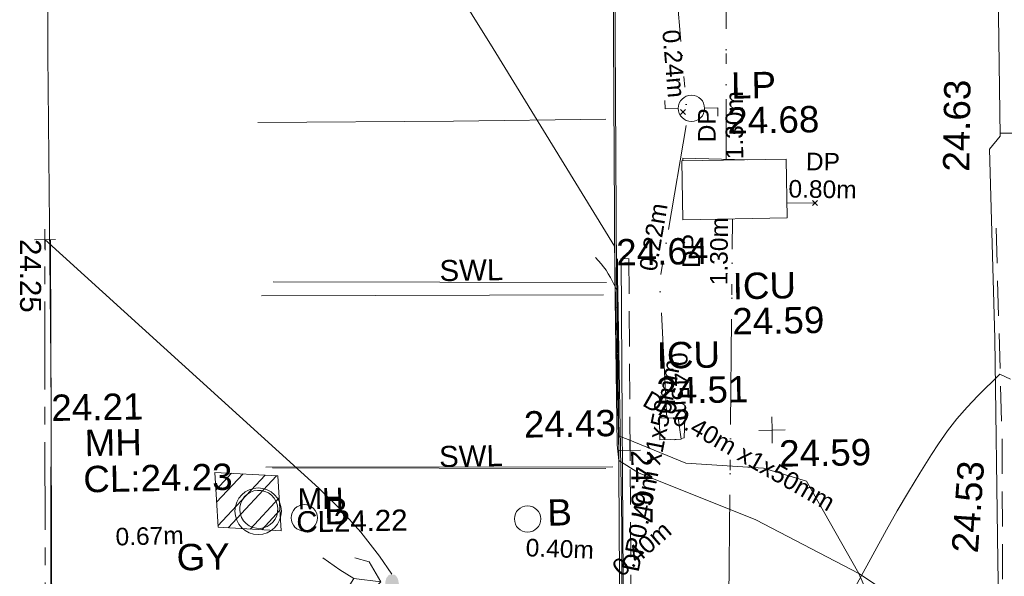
# Model space of a CAD drawing. Header units: millimetres. Extents: x -290717 to 520720, y -103372 to 287762.
# Tile 68 of 256: x -111989 to -97965, y -26353 to -18429. Entities that reach past the tile are written whole.
import ezdxf

# ---------------------------------------------------------------- set-up
doc = ezdxf.new("R2010")
doc.units = ezdxf.units.MM
for name, pattern in [('IMPORT-CENTER _6_', [2000, 1250, -250, 250, -250]), ('IMPORT-DASHED _2_', [750, 500, -250]), ('IMPORT-HIDDEN2 _3_', [4762.5, 3175, -1587.5]), ('IMPORT-UG_ELEC_LV_QLB2 _2_', [2700, 1500, -300.0000000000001, 0, -250, 150, -300.0000000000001, 0, -200]), ('IMPORT-UG_ELEC_STREET LIGHTING_QLB2 _2_', [2700, 1500, -300.0000000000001, 0, -250, 150, -300.0000000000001, 0, -200]), ('IMPORT-UG_WATER_QLB2 _2_', [2500, 1500, -300.0000000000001, 0, -50, 150, -300.0000000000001, 0, -200])]:
    doc.linetypes.add(name, pattern=pattern)
for name, color, linetype, lineweight, true_color in [('00_TOPO_FOOTPATH', 7, 'Continuous', 9, 0xa50000), ('00_TOPO_FURN_BOLLARD', 7, 'Continuous', 9, 0x666666), ('00_TOPO_FURN_LAMP_POST', 7, 'Continuous', 9, 0x666666), ('00_TOPO_KERB_BOTTOM', 1, 'Continuous', 9, 0xff0000), ('00_TOPO_KERB_TOP', 7, 'Continuous', 9, 0xa500a5), ('00_TOPO_LEVEL_SPOT', 7, 'Continuous', 9, 0x666666), ('00_TOPO_ROAD_MARKING_WHITE_CONTINUOUS', 7, 'Continuous', 9, 0x999999), ('00_TOPO_SERV_GULLY', 7, 'Continuous', 9, 0x5252a5), ('00_TOPO_SERV_IC', 5, 'Continuous', 9, 0x0000ff), ('00_TOPO_SERV_MH', 7, 'Continuous', 9, 0x666666), ('00_UAV_ROAD_MARKING_WHITE_CONTINUOUS', 7, 'Continuous', 9, 0x999999), ('01_DTM_CONTOUR_MNR', 7, 'Continuous', 9, 0xa5a552), ('12333-PUM-2D-U-0001-C01 - Rev2_REVIT IMPORT_dwg', 7, 'Continuous', 9, 0x767676), ('CONTOURS_MINOR', 7, 'Continuous', 9, 0x00a5a5), ('KERB_BOTTOM', 7, 'Continuous', 9, 0x0000a5), ('KERB_TOP', 2, 'Continuous', 9, 0xffff00), ('MANHOLES', 7, 'Continuous', 9, 0xa50000), ('MANHOLES_LVL', 7, 'Continuous', 9, 0xa50000), ('MANHOLES_TXT', 7, 'Continuous', 9, 0xa50000), ('MARKINGS_WHITE_LINE', 7, 'Continuous', 9, 0xc0c0c0), ('MARKINGS_WHITE_LINE_TXT', 7, 'Continuous', 9, 0xc0c0c0), ('PUM-CHAMBER EXTENTS', 6, 'IMPORT-HIDDEN2 _3_', 9, 0xff00ff), ('PUM-ELECTRIC-LV-QLB2', 1, 'IMPORT-UG_ELEC_LV_QLB2 _2_', 9, 0xff0000), ('PUM-ELECTRIC-MH', 1, 'Continuous', 9, 0xff0000), ('PUM-ELECTRIC-SL-QLB2', 7, 'IMPORT-UG_ELEC_STREET LIGHTING_QLB2 _2_', 9, 0xff7f7f), ('PUM-WATER-MH', 5, 'Continuous', 9, 0x0000ff), ('PUM-WATER-QLB2', 5, 'IMPORT-UG_WATER_QLB2 _2_', 9, 0x0000ff), ('ROAD_CROWNLINE', 7, 'IMPORT-CENTER _6_', 9, 0xa500a5), ('ROAD_CROWNLINE_LVL', 7, 'Continuous', 9, 0xa500a5)]:
    doc.layers.add(name, color=color, linetype=linetype, lineweight=lineweight, true_color=true_color)
for name, color, linetype, lineweight in [('00_TOPO_PEDASTRIAN', 7, 'Continuous', 9), ('00_TOPO_SURFACE', 7, 'Continuous', 9), ('CHANGE_OF_SURFACE', 7, 'IMPORT-DASHED _2_', 9), ('CHANGE_OF_SURFACE_LVL', 7, 'Continuous', 9), ('GEN-TEXT', 7, 'Continuous', 9)]:
    doc.layers.add(name, color=color, linetype=linetype, lineweight=lineweight)
doc.styles.add('Arial_1', font='arial.ttf', dxfattribs={"height": 250})
doc.styles.add('Arial_3', font='arial.ttf', dxfattribs={"height": 299.9999999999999})
doc.styles.add('Swis721 Lt BT_2', font='swissl.ttf', dxfattribs={"height": 375})

# ---------------------------------------------------------------- blocks, each defined once
blk = doc.blocks.new('12333-PUM-2D-U-0001-C01 - Rev2_REVIT IMPORT_dwg_PEDESTRIAN CROSS-2077092-Site Location Plan Existing')
at = {"layer": '00_TOPO_PEDASTRIAN', "true_color": 0xe2e2e2}
blk.add_hatch(color=254, dxfattribs=at).paths.add_polyline_path([(533794815.5530493, 725530707.4213911), (533794891.1140684, 725530733.3377768), (533794919.8439206, 725530789.4751294), (533794925.9546724, 725530828.3326395), (533794913.9060163, 725530897.0225238), (533794887.7124232, 725530940.0276253), (533794863.1392283, 725530960.3738806), (533794784.8314862, 725530956.7491413), (533794748.1152264, 725530910.5445614), (533794734.5137399, 725530859.3038104), (533794735.1213796, 725530816.3135012), (533794749.273272, 725530767.7333595), (533794780.8044865, 725530726.0424764), (533794796.0179442, 725530715.0803577)])
at = {"layer": '00_TOPO_PEDASTRIAN', "color": 253, "true_color": 0xaaaaaa, "flags": 128}
for points in [[(533794284.4359136, 725530914.4951484), (533794089.9559163, 725531041.1730182), (533793849.3579811, 725531216.9730653)], [(533794305.9352549, 725531207.9561716), (533794508.2889972, 725531147.9752265), (533794670.7512149, 725530860.0143749), (533794490.4763772, 725530679.8083658), (533794375.4814597, 725530463.4276041)], [(533794670.7512149, 725530860.0143749), (533794284.4359136, 725530914.4951484), (533794128.9804747, 725530672.1206393), (533793861.7961444, 725530569.299751)]]:
    blk.add_lwpolyline(points, dxfattribs=at)
blk = doc.blocks.new('12333-PUM-2D-U-0001-C01 - Rev2_REVIT IMPORT_dwg_MSL_Bollard_2-2077182-Site Location Plan Existing')
at = {"layer": '00_TOPO_FURN_BOLLARD', "color": 254, "true_color": 0xcccccc}
blk.add_circle((0, 0), 62.50000000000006, dxfattribs=at)
blk = doc.blocks.new('12333-PUM-2D-U-0001-C01 - Rev2_REVIT IMPORT_dwg_MSL_Lamp_Post_SYM-2077199-Site Location Plan Existing')
at = {"layer": '00_TOPO_FURN_LAMP_POST', "color": 254, "true_color": 0xcccccc, "flags": 128}
for points in [[(-500.1060478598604, 0), (-1000.212095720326, 0), (-1000.212095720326, 316.7338303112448)], [(500.1060478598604, 0), (1000.21209571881, 0), (1000.21209571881, -316.7338303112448)]]:
    blk.add_lwpolyline(points, dxfattribs=at)
at = {"layer": '00_TOPO_FURN_LAMP_POST', "color": 254, "true_color": 0xcccccc}
blk.add_circle((0, 0), 500.1060478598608, dxfattribs=at)
blk = doc.blocks.new('12333-PUM-2D-U-0001-C01 - Rev2_REVIT IMPORT_dwg_MM-2077200-Site Location Plan Existing')
at = {"layer": '00_TOPO_LEVEL_SPOT', "color": 254, "true_color": 0xcccccc, "flags": 128}
for points in [[(500.0000000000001, 0), (0, 0), (0, 500.0000000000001)], [(0, -500.0000000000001), (0, 0), (-500.0000000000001, 0)]]:
    blk.add_lwpolyline(points, dxfattribs=at)
blk = doc.blocks.new('12333-PUM-2D-U-0001-C01 - Rev2_REVIT IMPORT_dwg_MGS62954_T2_Galway_ITM_3d_Rev1-2077680-Site Location Plan Existing')
at = {"layer": '00_TOPO_FOOTPATH', "color": 254, "true_color": 0xcccccc, "flags": 128}
blk.add_lwpolyline([(533803993.2233692, 725561793.2327223), (533803956.3779501, 725558153.5581175), (533803945.0850303, 725554402.3851473), (533803835.7253712, 725550082.977852), (533803730.1534678, 725546155.9297963), (533803662.5583665, 725542457.3333459), (533803610.90473, 725539799.1582183), (533803597.8810424, 725537048.0577896), (533803446.3373303, 725536868.557209), (533803475.0773749, 725534171.5907608), (533803459.7150788, 725530998.8804461), (533803459.5393206, 725530445.9267634), (533803272.9372107, 725530203.6176867), (533803093.0567787, 725530090.6918081), (533802716.6004882, 725530084.340319), (533802298.2406105, 725530293.9987209), (533801477.3903848, 725530859.1730497), (533800023.2742549, 725531649.3456832), (533798363.8060733, 725532347.5062884), (533798088.3304197, 725532529.5591729), (533798069.9007764, 725532749.2154254)], dxfattribs=at)
at = {"layer": '00_TOPO_KERB_BOTTOM', "color": 254, "true_color": 0xcccccc, "flags": 128}
blk.add_lwpolyline([(533798440.3933242, 725564189.4065223), (533798320.4475868, 725555083.7089324), (533798249.4863208, 725549353.2023553), (533798225.2430894, 725547812.8140866), (533798077.9388106, 725535180.3923584), (533798069.9007764, 725532749.2154254)], dxfattribs=at)
at = {"layer": '00_TOPO_KERB_TOP', "color": 254, "true_color": 0xcccccc, "flags": 128}
blk.add_lwpolyline([(533798465.4265996, 725564189.0356749), (533798345.4815334, 725555083.3890527), (533798274.5198701, 725549352.8503665), (533798250.2767809, 725547812.4711365), (533798102.9743164, 725535180.2050079), (533798096.6127025, 725533256.0766978), (533798094.9366282, 725532749.1326512)], dxfattribs=at)
at = {"layer": '00_TOPO_ROAD_MARKING_WHITE_CONTINUOUS', "color": 254, "true_color": 0xcccccc}
for p, q in [((533793030.0000001, 725537430.0000001), (533795820.0000001, 725537400.0000001)), ((533793040.0000001, 725534960.0000002), (533797910.0000001, 725534890.0000002)), ((533793060.0000002, 725532520.0000001), (533798000.0000001, 725532440.0000002))]:
    blk.add_line(p, q, dxfattribs=at)
at = {"layer": '00_TOPO_ROAD_MARKING_WHITE_CONTINUOUS', "color": 254, "true_color": 0xcccccc, "flags": 128}
blk.add_lwpolyline([(533790150.0000001, 725544180.0000002), (533790060.0000002, 725538450.0000001), (533790020.0000001, 725533610), (533789940.0000002, 725529510.0000001), (533789890.0000001, 725526850), (533789890.0000001, 725526320.0000002), (533793590, 725526300.0000001)], dxfattribs=at)
at = {"layer": '00_TOPO_SERV_IC', "color": 254, "true_color": 0xcccccc}
for p, q in [((533799059.4, 725535937.8000002), (533799059.4000001, 725536776)), ((533800545.3000001, 725536776), (533799059.4000001, 725536776)), ((533800545.3, 725535937.8000002), (533800545.3000001, 725536776)), ((533799059.4, 725535937.8000002), (533800545.3, 725535937.8000002)), ((533798678.4, 725532813.6), (533798678.4000001, 725533118.4000002)), ((533798945.1000001, 725533118.4000002), (533798678.4000001, 725533118.4000002)), ((533798983.2, 725532813.6), (533798945.1000001, 725533118.4000002)), ((533798678.4, 725532813.6), (533798983.2, 725532813.6))]:
    blk.add_line(p, q, dxfattribs=at)
at = {"layer": '00_TOPO_SERV_MH', "color": 254, "true_color": 0xcccccc}
blk.add_ellipse((533792948.9600751, 725531921.216393), major_axis=(-231.7287106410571, 141.0522586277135), ratio=0.9963202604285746, dxfattribs=at)
at = {"layer": '00_TOPO_SURFACE', "color": 254, "true_color": 0xcccccc}
blk.add_line((533803598.0798637, 725537090.0564824), (533804543.7741109, 725537072.1997827), dxfattribs=at)
at = {"layer": '00_UAV_ROAD_MARKING_WHITE_CONTINUOUS', "color": 254, "true_color": 0xcccccc}
blk.add_line((533795820.0000001, 725537400.0000001), (533797989.3088663, 725537388.0905738), dxfattribs=at)
at = {"layer": '01_DTM_CONTOUR_MNR', "color": 254, "true_color": 0xcccccc, "flags": 128}
blk.add_lwpolyline([(533804710.0000002, 725529180.0000004), (533802968.876687, 725529652.8205421), (533802650.7194198, 725529489.832094), (533802298.5801407, 725529463.8062563), (533802068.4145481, 725529703.517362), (533801795.3120987, 725530088.5580481), (533801480.0000002, 725530860.0000002), (533800753.8547031, 725532184.4837723), (533800144.8216033, 725532381.0979613), (533799040.4270722, 725532471.4127157), (533798224.9803922, 725532822.5686276), (533798090.0000001, 725532880.0000001), (533798087.5996505, 725533049.1940559), (533798081.4285716, 725535042.8571432), (533798080.6666668, 725535180.0000001), (533798080.0000001, 725535580.0000002), (533796400.1385905, 725538420.8447301), (533795530.0000001, 725539880.0000002)], dxfattribs=at)
for name, p, xscale, yscale, zscale in [('12333-PUM-2D-U-0001-C01 - Rev2_REVIT IMPORT_dwg_MSL_Lamp_Post_SYM-2077199-Site Location Plan Existing', (533799210.0909948, 725537521.9456601), 0.375, 0.375, 0.375), ('12333-PUM-2D-U-0001-C01 - Rev2_REVIT IMPORT_dwg_MM-2077200-Site Location Plan Existing', (533800278.4053257, 725532921.2336062), 0.375, 0.375, 0.375), ('12333-PUM-2D-U-0001-C01 - Rev2_REVIT IMPORT_dwg_MSL_Bollard_2-2077182-Site Location Plan Existing', (533793595.0838989, 725531789.767805), 3, 3, 3), ('12333-PUM-2D-U-0001-C01 - Rev2_REVIT IMPORT_dwg_MSL_Bollard_2-2077182-Site Location Plan Existing', (533796774.6139491, 725531717.7168547), 3, 3, 3)]:
    blk.add_blockref(name, p, dxfattribs=dict(xscale=xscale, yscale=yscale, zscale=zscale))
blk.add_blockref('12333-PUM-2D-U-0001-C01 - Rev2_REVIT IMPORT_dwg_PEDESTRIAN CROSS-2077092-Site Location Plan Existing', (0, 0))
at = {"layer": '00_TOPO_FOOTPATH', "color": 251, "true_color": 0x666666, "insert": (533802804.9267383, 725531144.7011602), "char_height": 375, "width": 1495.902363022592, "attachment_point": 1, "rotation": 84.98780095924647, "line_spacing_factor": 1.005061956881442, "style": 'Swis721 Lt BT_2'}
blk.add_mtext('24.53', dxfattribs=at)
at = {"layer": '00_TOPO_FURN_BOLLARD', "char_height": 375, "width": 398.9072968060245, "attachment_point": 1, "line_spacing_factor": 1.005061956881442, "style": 'Swis721 Lt BT_2'}
for insert in [(533793877.8422186, 725532063.965155), (533797057.3722687, 725531991.9142045)]:
    blk.add_mtext('B', dxfattribs=dict(at, insert=insert))
at = {"layer": '00_TOPO_FURN_LAMP_POST', "char_height": 375, "attachment_point": 1, "line_spacing_factor": 1.005061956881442, "style": 'Swis721 Lt BT_2'}
for s, insert, width in [('LP', (533799779.5344113, 725538023.970395), 707.5855621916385), ('24.68', (533799717.2518266, 725537526.0215518), 1495.902363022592)]:
    blk.add_mtext(s, dxfattribs=dict(at, insert=insert, width=width))
at = {"layer": '00_TOPO_KERB_BOTTOM', "color": 251, "true_color": 0x666666, "insert": (533796744.8763443, 725533251.006991), "char_height": 375, "width": 1495.902363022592, "attachment_point": 1, "line_spacing_factor": 1.005061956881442, "style": 'Swis721 Lt BT_2'}
blk.add_mtext('24.43', dxfattribs=at)
at = {"layer": '00_TOPO_KERB_TOP', "color": 251, "true_color": 0x666666, "insert": (533798103.0000001, 725535678.5925015), "char_height": 375, "width": 1495.902363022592, "attachment_point": 1, "line_spacing_factor": 1.005061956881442, "style": 'Swis721 Lt BT_2'}
blk.add_mtext('24.64', dxfattribs=at)
at = {"layer": '00_TOPO_LEVEL_SPOT', "insert": (533800373.4808528, 725532773.8102245), "char_height": 375, "width": 1495.902363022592, "attachment_point": 1, "line_spacing_factor": 1.005061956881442, "style": 'Swis721 Lt BT_2'}
blk.add_mtext('24.59', dxfattribs=at)
at = {"layer": '00_TOPO_ROAD_MARKING_WHITE_CONTINUOUS', "color": 251, "true_color": 0x666666, "insert": (533790020.0000001, 725533605.2296078), "char_height": 375, "width": 1495.902363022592, "attachment_point": 1, "line_spacing_factor": 1.005061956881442, "style": 'Swis721 Lt BT_2'}
blk.add_mtext('24.21', dxfattribs=at)
at = {"layer": '00_TOPO_SERV_GULLY', "color": 251, "true_color": 0x666666, "insert": (533791766.848031, 725531446.7316489), "char_height": 375, "width": 821.5590755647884, "attachment_point": 1, "line_spacing_factor": 1.005061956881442, "style": 'Swis721 Lt BT_2'}
blk.add_mtext('GY', dxfattribs=at)
at = {"layer": '00_TOPO_SERV_IC', "color": 251, "true_color": 0x666666, "char_height": 375, "attachment_point": 1, "line_spacing_factor": 1.005061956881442, "style": 'Swis721 Lt BT_2'}
for s, insert, width in [('ICU', (533799753.1181812, 725535168.160793), 1021.012723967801), ('24.59', (533799739.2073564, 725534667.7023654), 1495.902363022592), ('ICU', (533798653.8049078, 725534200.3422437), 1021.012723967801), ('24.51', (533798639.894083, 725533699.8838161), 1495.902363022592)]:
    blk.add_mtext(s, dxfattribs=dict(at, insert=insert, width=width))
at = {"layer": '00_TOPO_SERV_MH', "char_height": 375, "attachment_point": 1, "line_spacing_factor": 1.005061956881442, "style": 'Swis721 Lt BT_2'}
for s, insert, width in [('MH', (533790485.1596477, 725533095.8818637), 949.779278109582), ('CL:24.23', (533790457.3392352, 725532581.5215213), 2440.932744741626)]:
    blk.add_mtext(s, dxfattribs=dict(at, insert=insert, width=width))
at = {"layer": '00_TOPO_SURFACE', "color": 251, "true_color": 0x666666, "insert": (533802775.7834808, 725536560.3242639), "char_height": 375, "width": 1495.902363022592, "attachment_point": 1, "rotation": 88.1512567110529, "line_spacing_factor": 1.005061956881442, "style": 'Swis721 Lt BT_2'}
blk.add_mtext('24.63', dxfattribs=at)
blk = doc.blocks.new('12333-PUM-2D-U-0001-C01 - Rev2_REVIT IMPORT_dwg_SPOT-2077769-Site Location Plan Existing')
at = {"layer": 'CHANGE_OF_SURFACE_LVL', "color": 253, "true_color": 0xaaaaaa}
for p, q in [((0, 500.0000000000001), (0, -500.0000000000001)), ((-500.0000000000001, 0), (500.0000000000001, 0))]:
    blk.add_line(p, q, dxfattribs=at)
blk = doc.blocks.new('12333-PUM-2D-U-0001-C01 - Rev2_REVIT IMPORT_dwg_SPOT-2077774-Site Location Plan Existing')
at = {"layer": 'ROAD_CROWNLINE_LVL', "color": 254, "true_color": 0xe1aae1}
for p, q in [((0, 500.0000000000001), (0, -500.0000000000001)), ((-500.0000000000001, 0), (500.0000000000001, 0))]:
    blk.add_line(p, q, dxfattribs=at)
blk = doc.blocks.new('12333-PUM-2D-U-0001-C01 - Rev2_REVIT IMPORT_dwg-1620468-Site Location Plan Existing')
at = {"layer": 'PUM-CHAMBER EXTENTS', "true_color": 0xffaaff}
h = blk.add_hatch(dxfattribs=at)
h.set_pattern_fill('FP_3', color=211, style=0, pattern_type=2)
h.set_pattern_definition([(45, (-533641079.65, -725615854.3560001), (-265.1650429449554, 265.1650429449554), []), (45, (-533640902.873, -725615854.3560001), (-265.1650429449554, 265.1650429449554), [])])
h.paths.add_polyline_path([(152182.3501528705, -84242.35617870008), (152151.3501529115, -83459.35617864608), (151253.3501528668, -83395.35617863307), (151284.3501528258, -84178.35617868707)])
at = {"layer": 'CHANGE_OF_SURFACE', "color": 253, "true_color": 0xaaaaaa, "flags": 128}
for points in [[(162375.3930326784, -90360.79901712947), (162472.4251216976, -83127.27321777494), (162438.0074592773, -80064.10128984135)], [(157201.3793501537, -80455.914698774), (157142.2868703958, -85910.15055647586), (152006.3335198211, -85904.33407435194)]]:
    blk.add_lwpolyline(points, dxfattribs=at)
at = {"layer": 'CONTOURS_MINOR', "color": 254, "true_color": 0xaae1e1}
blk.add_line((157197.7914833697, -80460.76706470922), (157087.7914836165, -80450.76706446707), dxfattribs=at)
at = {"layer": 'CONTOURS_MINOR', "color": 254, "true_color": 0xaae1e1, "flags": 128}
for points in [[(153749.5616637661, -84890.67511632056), (153577.3462915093, -84629.94295614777), (153319.2853673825, -84282.22606761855), (153033.4584811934, -83956.94854576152), (152729.1209537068, -83646.6306019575), (148887.7914833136, -80040.76706443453)], [(162608.2400641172, -82267.91996299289), (162457.7914832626, -82190.76706469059), (162137.1110719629, -82495.7638961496), (161982.2356106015, -82652.8939191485), (161834.5767809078, -82816.14034972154), (161697.7428979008, -82988.56139171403), (161568.1256463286, -83167.09884081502), (161465.3324014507, -83318.75539768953), (161292.8815447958, -83579.68147983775), (161124.5565249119, -83843.17599097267), (160962.4202591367, -84110.52314622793), (160804.4098295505, -84380.43873012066), (159139.9077491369, -87301.3551090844)], [(157017.4359484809, -85167.69934643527), (157024.7616104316, -84869.89699874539), (157030.4254471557, -84572.07000406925), (157033.5965470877, -84274.20603833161), (157035.1058213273, -83976.31742584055), (157037.7914833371, -80930.76706444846), (156933.8549558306, -80719.04607326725), (156905.8048831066, -80666.8814920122), (156875.3214754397, -80616.30904953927), (156841.1880650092, -80568.12481628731), (156804.621319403, -80521.53272239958), (156727.791483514, -80430.76706444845)]]:
    blk.add_lwpolyline(points, dxfattribs=at)
at = {"layer": 'GEN-TEXT', "color": 253, "true_color": 0xaaaaaa}
for p, q in [((157973.4879663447, -78417.66153310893), (158044.1986444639, -78346.95085498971)), ((158044.1986444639, -78417.66153310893), (157973.4879663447, -78346.95085498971)), ((159829.9948137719, -79746.71151768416), (159900.7054918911, -79676.00083956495)), ((159900.7054918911, -79746.71151768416), (159829.9948137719, -79676.00083956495))]:
    blk.add_line(p, q, dxfattribs=at)
at = {"layer": 'KERB_BOTTOM', "color": 9, "true_color": 0xaaaae1, "flags": 128}
blk.add_lwpolyline([(157040.1707841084, -80454.16812738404), (156982.8080140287, -85748.75181587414), (151916.2096236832, -85743.01387940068)], dxfattribs=at)
at = {"layer": 'KERB_TOP', "color": 51, "true_color": 0xffffaa, "flags": 128}
blk.add_lwpolyline([(157091.3263300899, -80454.72235837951), (157033.4146787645, -85799.96770841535), (151945.3174866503, -85794.20542391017)], dxfattribs=at)
at = {"layer": 'MANHOLES', "color": 9, "true_color": 0xe1aaaa}
blk.add_circle((151860.313204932, -83959.06416804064), 331.6314605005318, dxfattribs=at)
at = {"layer": 'MARKINGS_WHITE_LINE', "color": 254, "true_color": 0xeaeaea}
for p, q in [((152129.3889182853, -80698.35800060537), (156875.9522739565, -80792.29464451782)), ((152077.0180658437, -83344.62638944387), (156823.5814217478, -83438.56303347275))]:
    blk.add_line(p, q, dxfattribs=at)
at = {"layer": 'MARKINGS_WHITE_LINE', "color": 254, "true_color": 0xeaeaea, "flags": 128}
blk.add_lwpolyline([(152389.5543987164, -89900.92090237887), (148833.0626465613, -89832.08557835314), (148970.7332953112, -80045.996983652)], dxfattribs=at)
at = {"layer": 'PUM-CHAMBER EXTENTS', "color": 211, "linetype": 'Continuous', "true_color": 0xffaaff, "flags": 128}
blk.add_lwpolyline([(151253.3501528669, -83395.35617863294), (152151.3501529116, -83459.35617864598), (152182.3501528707, -84242.35617869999), (151284.350152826, -84178.35617868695)], close=True, dxfattribs=at)
at = {"layer": 'PUM-ELECTRIC-MH', "color": 21, "true_color": 0xffaaaa}
for p, q in [((157868.6556273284, -82761.59997429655), (157959.3501528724, -82745.35617860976)), ((157832.4501524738, -83040.75617868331), (157812.3501528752, -83044.35617860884))]:
    blk.add_line(p, q, dxfattribs=at)
at = {"layer": 'PUM-ELECTRIC-MH', "color": 21, "true_color": 0xffaaaa, "flags": 128}
blk.add_lwpolyline([(157959.3501528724, -82745.35617860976), (157946.350152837, -83020.35617863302), (157901.9932184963, -83028.3007041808)], dxfattribs=at)
at = {"layer": 'PUM-ELECTRIC-SL-QLB2', "color": 254, "true_color": 0xffd4d4, "flags": 128}
blk.add_lwpolyline([(157705.033913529, -82735.95617860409), (157636.3501528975, -80784.35617871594), (158071.3501528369, -78472.35617868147), (157580.3501529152, -71170.35617865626), (158147.3501528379, -60045.35617865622), (157839.3501528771, -52752.35617870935), (158428.0202786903, -42351.19145701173)], dxfattribs=at)
at = {"layer": 'PUM-WATER-MH', "color": 161, "true_color": 0xaaaaff}
for p, q in [((157992.9831803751, -79078.35617868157), (157993.3501528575, -79038.35617867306)), ((157993.3501528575, -79038.35617867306), (158913.9850737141, -79078.35617865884))]:
    blk.add_line(p, q, dxfattribs=at)
at = {"layer": 'PUM-WATER-QLB2', "color": 161, "true_color": 0xaaaaff}
for p, q in [((159941.6844324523, 1787.148929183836), (158614.7440623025, -79065.35467260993)), ((159465.6501528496, -79698.91738195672), (159865.3501528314, -79711.35617862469)), ((157936.4341397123, -107837.2318691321), (158686.9899377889, -79916.55617861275))]:
    blk.add_line(p, q, dxfattribs=at)
at = {"layer": 'ROAD_CROWNLINE', "color": 254, "true_color": 0xe1aae1}
blk.add_line((148718.6645247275, -90171.2077065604), (148890.0792804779, -80040.26680125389), dxfattribs=at)
blk.add_blockref('12333-PUM-2D-U-0001-C01 - Rev2_REVIT IMPORT_dwg_MGS62954_T2_Galway_ITM_3d_Rev1-2077680-Site Location Plan Existing', (-533641079.6498471, -725615854.3561786))
at = {"xscale": 0.3, "yscale": 0.3, "zscale": 0.3}
for name, p in [('12333-PUM-2D-U-0001-C01 - Rev2_REVIT IMPORT_dwg_SPOT-2077774-Site Location Plan Existing', (148890.0792804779, -80040.26680125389)), ('12333-PUM-2D-U-0001-C01 - Rev2_REVIT IMPORT_dwg_SPOT-2077769-Site Location Plan Existing', (157171.8331100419, -83183.03262768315))]:
    blk.add_blockref(name, p, dxfattribs=at)
at = {"layer": 'CHANGE_OF_SURFACE_LVL', "insert": (157486.7840917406, -83186.47977234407), "char_height": 299.9999999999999, "width": 1256.112065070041, "attachment_point": 1, "rotation": 269.3792677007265, "line_spacing_factor": 0.9417779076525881, "style": 'Arial_3'}
blk.add_mtext('24.67', dxfattribs=at)
at = {"layer": 'MANHOLES_LVL', "insert": (152400.7590326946, -83970.6144323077), "char_height": 299.9999999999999, "width": 1895.18662449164, "attachment_point": 1, "line_spacing_factor": 0.9417779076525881, "style": 'Arial_3'}
blk.add_mtext('CL24.22', dxfattribs=at)
at = {"layer": 'MANHOLES_TXT', "insert": (152425.2567328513, -83644.71276541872), "char_height": 299.9999999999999, "width": 774.9697243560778, "attachment_point": 1, "line_spacing_factor": 0.9417779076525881, "style": 'Arial_3'}
blk.add_mtext('MH', dxfattribs=at)
at = {"layer": 'MARKINGS_WHITE_LINE_TXT', "char_height": 299.9999999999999, "width": 1083.488477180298, "attachment_point": 1, "line_spacing_factor": 0.9417779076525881, "style": 'Arial_3'}
for insert in [(154502.6705962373, -80430.31522743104), (154450.2997433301, -83076.58361673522)]:
    blk.add_mtext('SWL', dxfattribs=dict(at, insert=insert))
at = {"layer": 'PUM-ELECTRIC-LV-QLB2', "char_height": 250, "attachment_point": 2, "line_spacing_factor": 0.9417779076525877, "style": 'Arial_1'}
for s, insert, width, rotation in [('DP0.40m x1x50mm', (157345.0833972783, -83378.51532675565), 3660.660753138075, 77.63566302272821), ('DP0.40m x1x50mm', (158788.434105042, -83112.51919036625), 3660.660753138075, 329.25828424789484), ('0.67m', (150306.6649421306, -84158.38468255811), 1160.025439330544, 0.4483859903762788), ('0.40m', (157232.0352230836, -84493.53004414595), 1160.025439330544, 40.009609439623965), ('0.40m', (156153.3524473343, -84442.78565696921), 1160.025439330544, 356.84702283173)]:
    blk.add_mtext(s, dxfattribs=dict(at, insert=insert, width=width, rotation=rotation))
at = {"layer": 'PUM-ELECTRIC-SL-QLB2', "char_height": 250, "width": 1160.025439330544, "attachment_point": 2, "line_spacing_factor": 0.9417779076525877, "style": 'Arial_1'}
for s, insert, rotation in [('0.24m', (158016.6139494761, -77683.04485087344), 273.846883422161), ('0.22m', (157433.9604045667, -80131.55100298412), 79.34443855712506), ('0.45m', (158026.2141774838, -82284.72685525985), 272.0156108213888)]:
    blk.add_mtext(s, dxfattribs=dict(at, insert=insert, rotation=rotation))
at = {"layer": 'PUM-WATER-QLB2', "char_height": 250, "width": 1160.025439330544, "attachment_point": 2, "line_spacing_factor": 0.9417779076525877, "style": 'Arial_1'}
for s, insert, rotation in [('DP\\P1.30m', (158220.3247643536, -78575.57711277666), 89.05975381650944), ('DP\\P0.80m', (159994.061671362, -78998.30624615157), 358.2175116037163), ('DP\\P1.30m', (157969.4709806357, -80358.50898699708), 88.46016171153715)]:
    blk.add_mtext(s, dxfattribs=dict(at, insert=insert, rotation=rotation))
at = {"layer": 'ROAD_CROWNLINE_LVL', "insert": (148836.625173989, -80030.86904410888), "char_height": 299.9999999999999, "width": 1256.112065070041, "attachment_point": 1, "rotation": 269.0306538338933, "line_spacing_factor": 0.9417779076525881, "style": 'Arial_3'}
blk.add_mtext('24.25', dxfattribs=at)

msp = doc.modelspace()

# ---------------------------------------------------------------- block references
at = {"layer": '12333-PUM-2D-U-0001-C01 - Rev2_REVIT IMPORT_dwg', "color": 254, "linetype": 'IMPORT-UG_ELEC_STREET LIGHTING_QLB2 _2_', "true_color": 0xffd4d4, "rotation": 0.9999999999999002}
msp.add_blockref('12333-PUM-2D-U-0001-C01 - Rev2_REVIT IMPORT_dwg-1620468-Site Location Plan Existing', (-261895.0770586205, 55869.5817132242), dxfattribs=at)

doc.saveas('drawing.dxf')
